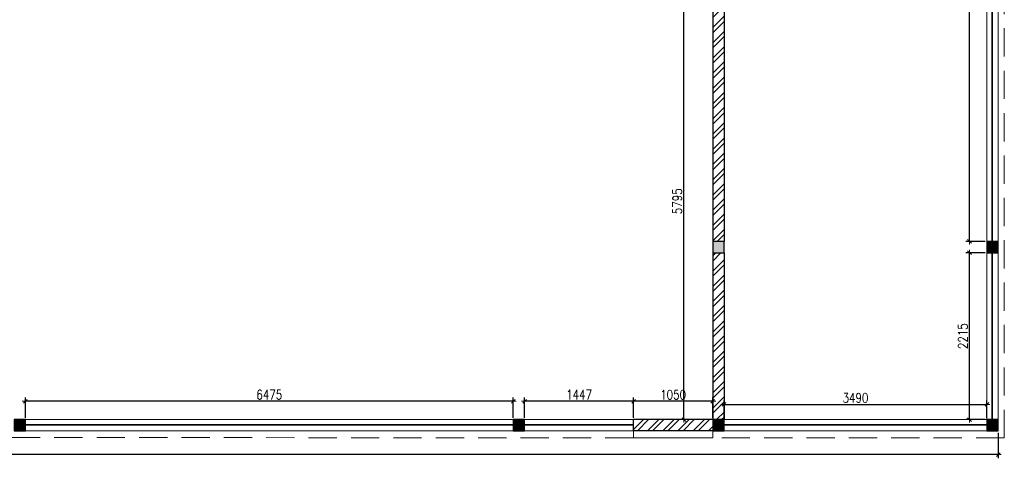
# Model space of a CAD drawing. Header units: millimetres. Extents: x 365044 to 878822, y -384447 to -241456.
# Tile 23 of 65: x 643495 to 656562, y -373476 to -367654. Entities that reach past the tile are written whole.
import ezdxf

# ---------------------------------------------------------------- set-up
doc = ezdxf.new("R2010")
doc.units = ezdxf.units.MM
doc.header["$PDMODE"] = 99
doc.linetypes.add('HIDDEN', pattern=[0.375, 0.25, -0.125])
doc.layers.get('Defpoints').update_dxf_attribs({"color": 250})
for name, color, linetype, lineweight in [('4', 4, 'Continuous', 9), ('A- COLUMN', 1, 'Continuous', 30), ('A- WALL', 7, 'Continuous', 30), ('A-DIM', 7, 'Continuous', 13), ('A-FUNITURE', 6, 'Continuous', 5), ('A-HINDEN', 63, 'HIDDEN', 13)]:
    doc.layers.add(name, color=color, linetype=linetype, lineweight=lineweight)
doc.layers.add('A-HATCH', color=9, linetype='Continuous', lineweight=0, true_color=0x808080)
doc.styles.add('L1', font='simplex.shx', dxfattribs={"width": 0.8})
doc.dimstyles.new('copy 1 TO 50', dxfattribs={"dimscale": 50, "dimtxt": 2.5, "dimasz": 0.02, "dimexe": 1, "dimexo": 0.5, "dimgap": 0.5, "dimtad": 1, "dimdec": 0, "dimzin": 0, "dimdsep": 46, "dimtxsty": 'L1', "dimblk": '$0$$0$$1$new block', "dimcen": 0, "dimdle": 1, "dimclrd": 6, "dimclre": 6, "dimclrt": 7, "dimadec": 0, "dimazin": 0, "dimtfac": 2.5, "dimtdec": 0, "dimtix": 1, "dimtmove": 1, "dimatfit": 3, "dimldrblk": 'OPEN30', "dimfxl": 6, "dimtolj": 1, "dimtzin": 0, "dimarcsym": 0})

# ---------------------------------------------------------------- blocks, each defined once
blk = doc.blocks.new('COL')
at = {"layer": 'A-HATCH'}
h = blk.add_hatch(color=256, dxfattribs=at)
h.dxf.hatch_style = 1
h.paths.add_polyline_path([(150, 2515), (0, 2515), (0, 2365), (150, 2365)])
h = blk.add_hatch(color=256, dxfattribs=at)
h.dxf.hatch_style = 1
h.paths.add_polyline_path([(3640, 2515), (3790, 2515), (3790, 2365), (3640, 2365)])
h.paths.add_polyline_path([(19823, 2515), (19973, 2515), (19973, 2365), (19823, 2365)])
h = blk.add_hatch(color=256, dxfattribs=at)
h.dxf.hatch_style = 1
h.paths.add_polyline_path([(0, 0), (150, 0), (150, 150), (0, 150)])
h = blk.add_hatch(color=256, dxfattribs=at)
h.dxf.hatch_style = 1
h.paths.add_polyline_path([(3790, 150), (3640, 150), (3640, 0), (3790, 0)])
h = blk.add_hatch(color=256, dxfattribs=at)
h.dxf.hatch_style = 1
h.paths.add_polyline_path([(6287, 0), (6437, 0), (6437, 150), (6287, 150)])
h = blk.add_hatch(color=256, dxfattribs=at)
h.dxf.hatch_style = 1
h.paths.add_polyline_path([(13062, 0), (13062, 150), (12912, 150), (12912, 0)])
at = {"layer": 'A- COLUMN'}
for points in [[(0, 2515), (150, 2515), (150, 2365), (0, 2365)], [(3640, 2515), (3790, 2515), (3790, 2365), (3640, 2365)], [(0, 150), (150, 150), (150, 0), (0, 0)], [(3640, 150), (3790, 150), (3790, 0), (3640, 0)], [(6287, 150), (6437, 150), (6437, 0), (6287, 0)], [(12912, 150), (13062, 150), (13062, 0), (12912, 0)]]:
    blk.add_lwpolyline(points, close=True, dxfattribs=at)
blk = doc.blocks.new('$0$$0$$1$new block')
at = {"color": 3}
for p, q in [((40, 0), (-40, 0)), ((24.74873734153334, 24.74873734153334), (-24.74873734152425, -24.74873734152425)), ((0, 40), (0, -40))]:
    blk.add_line(p, q, dxfattribs=at)
blk = doc.blocks.new('*D387')
at = {"layer": 'A-DIM', "color": 6, "linetype": 'Continuous', "lineweight": -2, "transparency": 16777216}
for p, q in [((651642.2367941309, -372937.0875512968), (651642.2367941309, -372669.6137012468)), ((652692.2367941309, -372937.0875512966), (652692.2367941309, -372669.6137012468))]:
    blk.add_line(p, q, dxfattribs=at)
at = {"layer": 'A-DIM', "color": 6, "lineweight": -2, "transparency": 16777216}
blk.add_line((652691.2367941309, -372719.6137012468), (651643.2367941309, -372719.6137012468), dxfattribs=at)
at = {"layer": 'Defpoints', "color": 0, "transparency": 16777216}
for p in [(651642.2367941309, -372719.6137012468), (651642.2367941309, -372962.0875512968), (652692.2367941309, -372962.0875512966)]:
    blk.add_point(p, dxfattribs=at)
at = {"layer": 'A-DIM', "color": 6, "lineweight": -2, "transparency": 16777216, "rotation": 180}
blk.add_blockref('$0$$0$$1$new block', (651642.2367941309, -372719.6137012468), dxfattribs=at)
at = {"layer": 'A-DIM', "color": 6, "lineweight": -2, "transparency": 16777216}
blk.add_blockref('$0$$0$$1$new block', (652692.2367941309, -372719.6137012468), dxfattribs=at)
at = {"layer": 'A-DIM', "color": 7, "lineweight": -3, "transparency": 16777216, "insert": (652167.2367941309, -372632.1137012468), "char_height": 125, "attachment_point": 5, "style": 'L1'}
blk.add_mtext('\\A1;1050', dxfattribs=at)
blk = doc.blocks.new('_Open30')
at = {"color": 0, "linetype": 'ByBlock', "lineweight": -2}
for p, q in [((-1, 0.26794919), (0, 0)), ((0, 0), (-1, -0.26794919)), ((0, 0), (-1, 0))]:
    blk.add_line(p, q, dxfattribs=at)
blk = doc.blocks.new('*D388')
at = {"layer": 'A-DIM', "color": 6, "linetype": 'Continuous', "lineweight": -2, "transparency": 16777216}
for p, q in [((643570.2367941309, -372937.0875512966), (643570.2367941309, -372668.6137012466)), ((650045.2367941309, -372937.0875512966), (650045.2367941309, -372668.6137012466))]:
    blk.add_line(p, q, dxfattribs=at)
at = {"layer": 'A-DIM', "color": 6, "lineweight": -2, "transparency": 16777216}
blk.add_line((650044.2367941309, -372718.6137012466), (643571.2367941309, -372718.6137012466), dxfattribs=at)
at = {"layer": 'Defpoints', "color": 0, "transparency": 16777216}
for p in [(643570.2367941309, -372718.6137012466), (643570.2367941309, -372962.0875512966), (650045.2367941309, -372962.0875512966)]:
    blk.add_point(p, dxfattribs=at)
at = {"layer": 'A-DIM', "color": 6, "lineweight": -2, "transparency": 16777216, "rotation": 180}
blk.add_blockref('$0$$0$$1$new block', (643570.2367941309, -372718.6137012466), dxfattribs=at)
at = {"layer": 'A-DIM', "color": 6, "lineweight": -2, "transparency": 16777216}
blk.add_blockref('$0$$0$$1$new block', (650045.2367941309, -372718.6137012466), dxfattribs=at)
at = {"layer": 'A-DIM', "color": 7, "lineweight": -3, "transparency": 16777216, "insert": (646807.7367941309, -372631.1137012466), "char_height": 125, "attachment_point": 5, "style": 'L1'}
blk.add_mtext('\\A1;6475', dxfattribs=at)
blk = doc.blocks.new('*D407')
at = {"layer": 'A-DIM', "color": 6, "linetype": 'Continuous', "lineweight": -2, "transparency": 16777216}
for p, q in [((620767.2367941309, -373137.0875512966), (620767.2367941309, -373475.8870815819)), ((656482.2367941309, -373137.0875512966), (656482.2367941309, -373475.8870815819))]:
    blk.add_line(p, q, dxfattribs=at)
at = {"layer": 'A-DIM', "color": 6, "lineweight": -2, "transparency": 16777216}
blk.add_line((656481.2367941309, -373425.8870815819), (620768.2367941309, -373425.8870815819), dxfattribs=at)
at = {"layer": 'Defpoints', "color": 0, "transparency": 16777216}
for p in [(620767.2367941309, -373112.0875512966), (656482.2367941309, -373112.0875512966), (620767.2367941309, -373425.8870815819)]:
    blk.add_point(p, dxfattribs=at)
at = {"layer": 'A-DIM', "color": 6, "lineweight": -2, "transparency": 16777216, "rotation": 180}
blk.add_blockref('$0$$0$$1$new block', (620767.2367941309, -373425.8870815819), dxfattribs=at)
at = {"layer": 'A-DIM', "color": 6, "lineweight": -2, "transparency": 16777216}
blk.add_blockref('$0$$0$$1$new block', (656482.2367941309, -373425.8870815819), dxfattribs=at)
at = {"layer": 'A-DIM', "color": 7, "lineweight": -3, "transparency": 16777216, "insert": (638624.7367941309, -373338.3870815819), "char_height": 125, "attachment_point": 5, "style": 'L1'}
blk.add_mtext('\\A1;35715', dxfattribs=at)
blk = doc.blocks.new('*D412')
at = {"layer": 'A-DIM', "color": 6, "linetype": 'Continuous', "lineweight": -2, "transparency": 16777216}
for p, q in [((652527.1120041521, -367166.7146588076), (652259.6871431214, -367166.7146588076)), ((652527.1120037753, -372962.0875512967), (652259.6871431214, -372962.0875512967))]:
    blk.add_line(p, q, dxfattribs=at)
at = {"layer": 'A-DIM', "color": 6, "lineweight": -2, "transparency": 16777216}
blk.add_line((652309.6871431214, -372961.0875512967), (652309.6871431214, -367167.7146588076), dxfattribs=at)
at = {"layer": 'Defpoints', "color": 0, "transparency": 16777216}
for p in [(652309.6871431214, -367166.7146588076), (652552.1120041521, -367166.7146588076), (652552.1120037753, -372962.0875512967)]:
    blk.add_point(p, dxfattribs=at)
at = {"layer": 'A-DIM', "color": 6, "lineweight": -2, "transparency": 16777216}
for p, rotation in [((652309.6871431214, -367166.7146588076), 90), ((652309.6871431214, -372962.0875512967), 270)]:
    blk.add_blockref('$0$$0$$1$new block', p, dxfattribs=dict(at, rotation=rotation))
at = {"layer": 'A-DIM', "color": 7, "lineweight": -3, "transparency": 16777216, "insert": (652222.1871431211, -370064.4011050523), "char_height": 125, "attachment_point": 5, "rotation": 90, "style": 'L1'}
blk.add_mtext('\\A1;5795', dxfattribs=at)
blk = doc.blocks.new('*D413')
at = {"layer": 'A-DIM', "color": 6, "linetype": 'Continuous', "lineweight": -2, "transparency": 16777216}
for p, q in [((650195.2367941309, -372937.0875512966), (650195.2367941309, -372668.6137012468)), ((651642.2367941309, -372937.0875512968), (651642.2367941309, -372668.6137012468))]:
    blk.add_line(p, q, dxfattribs=at)
at = {"layer": 'A-DIM', "color": 6, "lineweight": -2, "transparency": 16777216}
blk.add_line((651641.2367941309, -372718.6137012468), (650196.2367941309, -372718.6137012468), dxfattribs=at)
at = {"layer": 'Defpoints', "color": 0, "transparency": 16777216}
for p in [(650195.2367941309, -372718.6137012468), (650195.2367941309, -372962.0875512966), (651642.2367941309, -372962.0875512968)]:
    blk.add_point(p, dxfattribs=at)
at = {"layer": 'A-DIM', "color": 6, "lineweight": -2, "transparency": 16777216, "rotation": 180}
blk.add_blockref('$0$$0$$1$new block', (650195.2367941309, -372718.6137012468), dxfattribs=at)
at = {"layer": 'A-DIM', "color": 6, "lineweight": -2, "transparency": 16777216}
blk.add_blockref('$0$$0$$1$new block', (651642.2367941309, -372718.6137012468), dxfattribs=at)
at = {"layer": 'A-DIM', "color": 7, "lineweight": -3, "transparency": 16777216, "insert": (650918.7367941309, -372631.1137012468), "char_height": 125, "attachment_point": 5, "style": 'L1'}
blk.add_mtext('\\A1;1447', dxfattribs=at)
blk = doc.blocks.new('*D439')
at = {"layer": 'A-DIM', "color": 6, "linetype": 'Continuous', "lineweight": -2, "transparency": 16777216}
for p, q in [((652842.2367941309, -372937.0875512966), (652842.2367941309, -372710.5710951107)), ((656332.2367941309, -372937.0875512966), (656332.2367941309, -372710.5710951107))]:
    blk.add_line(p, q, dxfattribs=at)
at = {"layer": 'A-DIM', "color": 6, "lineweight": -2, "transparency": 16777216}
blk.add_line((652843.2367941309, -372760.5710951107), (656331.2367941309, -372760.5710951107), dxfattribs=at)
at = {"layer": 'Defpoints', "color": 0, "transparency": 16777216}
for p in [(656332.2367941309, -372760.5710951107), (652842.2367941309, -372962.0875512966), (656332.2367941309, -372962.0875512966)]:
    blk.add_point(p, dxfattribs=at)
at = {"layer": 'A-DIM', "color": 6, "lineweight": -2, "transparency": 16777216, "rotation": 180}
blk.add_blockref('$0$$0$$1$new block', (652842.2367941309, -372760.5710951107), dxfattribs=at)
at = {"layer": 'A-DIM', "color": 6, "lineweight": -2, "transparency": 16777216}
blk.add_blockref('$0$$0$$1$new block', (656332.2367941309, -372760.5710951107), dxfattribs=at)
at = {"layer": 'A-DIM', "color": 7, "lineweight": -3, "transparency": 16777216, "insert": (654587.2367941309, -372673.0710951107), "char_height": 125, "attachment_point": 5, "style": 'L1'}
blk.add_mtext('\\A1;3490', dxfattribs=at)
blk = doc.blocks.new('*D440')
at = {"layer": 'A-DIM', "color": 6, "linetype": 'Continuous', "lineweight": -2, "transparency": 16777216}
for p, q in [((656307.2367941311, -370747.0875512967), (656050.1424072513, -370747.0875512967)), ((656307.2367941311, -372962.0875512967), (656050.1424072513, -372962.0875512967))]:
    blk.add_line(p, q, dxfattribs=at)
at = {"layer": 'A-DIM', "color": 6, "lineweight": -2, "transparency": 16777216}
blk.add_line((656100.1424072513, -372961.0875512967), (656100.1424072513, -370748.0875512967), dxfattribs=at)
at = {"layer": 'Defpoints', "color": 0, "transparency": 16777216}
for p in [(656100.1424072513, -370747.0875512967), (656332.2367941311, -370747.0875512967), (656332.2367941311, -372962.0875512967)]:
    blk.add_point(p, dxfattribs=at)
at = {"layer": 'A-DIM', "color": 6, "lineweight": -2, "transparency": 16777216}
for p, rotation in [((656100.1424072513, -370747.0875512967), 90), ((656100.1424072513, -372962.0875512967), 270)]:
    blk.add_blockref('$0$$0$$1$new block', p, dxfattribs=dict(at, rotation=rotation))
at = {"layer": 'A-DIM', "color": 7, "lineweight": -3, "transparency": 16777216, "insert": (656012.642407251, -371854.5875512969), "char_height": 125, "attachment_point": 5, "rotation": 90, "style": 'L1'}
blk.add_mtext('\\A1;2215', dxfattribs=at)
blk = doc.blocks.new('*D441')
at = {"layer": 'A-DIM', "color": 6, "linetype": 'Continuous', "lineweight": -2, "transparency": 16777216}
for p, q in [((656307.2367941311, -363857.0875512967), (656050.1424072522, -363857.0875512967)), ((656307.2367941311, -370597.0875512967), (656050.1424072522, -370597.0875512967))]:
    blk.add_line(p, q, dxfattribs=at)
at = {"layer": 'A-DIM', "color": 6, "lineweight": -2, "transparency": 16777216}
blk.add_line((656100.1424072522, -370596.0875512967), (656100.1424072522, -363858.0875512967), dxfattribs=at)
at = {"layer": 'Defpoints', "color": 0, "transparency": 16777216}
for p in [(656100.1424072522, -363857.0875512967), (656332.2367941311, -363857.0875512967), (656332.2367941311, -370597.0875512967)]:
    blk.add_point(p, dxfattribs=at)
at = {"layer": 'A-DIM', "color": 6, "lineweight": -2, "transparency": 16777216}
for p, rotation in [((656100.1424072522, -363857.0875512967), 90), ((656100.1424072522, -370597.0875512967), 270)]:
    blk.add_blockref('$0$$0$$1$new block', p, dxfattribs=dict(at, rotation=rotation))
at = {"layer": 'A-DIM', "color": 7, "lineweight": -3, "transparency": 16777216, "insert": (656012.642407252, -367227.0875512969), "char_height": 125, "attachment_point": 5, "rotation": 90, "style": 'L1'}
blk.add_mtext('\\A1;6740', dxfattribs=at)

msp = doc.modelspace()

# ---------------------------------------------------------------- hatches: boundary and pattern name
at = {"layer": 'A-HATCH'}
h = msp.add_hatch(dxfattribs=at)
h.set_pattern_fill('ANSI32', color=256, scale=15, angle=360, style=0)
h.set_pattern_definition([(45, (-359026.0015203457, 370325.6198140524), (-101.027881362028, 101.027881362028), []), (45, (-358958.6495703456, 370325.6198140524), (-101.027881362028, 101.027881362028), [])])
h.paths.add_polyline_path([(652842.2367941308, -370597.0875512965), (652692.2367941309, -370597.0875512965), (652692.2367941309, -367166.7146588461), (652842.2367941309, -367166.7146588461)])
h.paths.add_polyline_path([(652692.2367941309, -370747.0875512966), (652842.2367941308, -370747.0875512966), (652842.2367941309, -372962.0875512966), (652692.2367941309, -372962.0875512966)])
h = msp.add_hatch(dxfattribs=at)
h.set_pattern_fill('ANSI32', color=256, scale=15, angle=360, style=0)
h.set_pattern_definition([(45, (-162343.0374572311, 373800.6833422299), (-101.027881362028, 101.027881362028), []), (45, (-162275.685507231, 373800.6833422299), (-101.027881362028, 101.027881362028), [])])
h.paths.add_polyline_path([(651642.2367941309, -372962.0875512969), (652692.2367941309, -372962.0875512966), (652692.2367941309, -373112.0875512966), (651642.2367941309, -373112.0875512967)])

# ---------------------------------------------------------------- linework, layer by layer
at = {"layer": '4', "color": 4}
for points in [[(656395.2367941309, -370597.0875512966), (656395.2367941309, -363857.0875512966), (656407.2367941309, -363857.0875512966), (656407.2367941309, -370597.0875512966)], [(656395.2367941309, -372962.0875512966), (656395.2367941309, -370747.0875512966), (656407.2367941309, -370747.0875512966), (656407.2367941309, -372962.0875512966)], [(650195.2367941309, -373025.0875512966), (651642.2367941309, -373025.0875512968), (651642.2367941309, -373037.0875512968), (650195.2367941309, -373037.0875512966)], [(652842.2367941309, -373025.0875512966), (656332.2367941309, -373025.0875512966), (656332.2367941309, -373037.0875512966), (652842.2367941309, -373037.0875512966)]]:
    msp.add_lwpolyline(points, dxfattribs=at)
msp.add_lwpolyline([(643570.2367941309, -373025.0875512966), (650045.2367941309, -373025.0875512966), (650045.2367941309, -373037.0875512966), (643570.2367941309, -373037.0875512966)], close=True, dxfattribs=at)
at = {"layer": 'A- WALL'}
for p, q in [((652692.2367941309, -367166.714658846), (652692.2367941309, -370597.0875512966)), ((652842.2367941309, -367166.714658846), (652842.2367941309, -370597.0875512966)), ((652692.2367941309, -370747.0875512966), (652692.2367941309, -372962.0875512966)), ((652842.2367941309, -370747.0875512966), (652842.2367941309, -372962.0875512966)), ((652692.2367941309, -372962.0875512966), (651642.2367941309, -372962.0875512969)), ((651642.2367941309, -373112.0875512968), (651642.2367941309, -372962.0875512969)), ((652692.2367941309, -373112.0875512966), (651642.2367941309, -373112.0875512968))]:
    msp.add_line(p, q, dxfattribs=at)
at = {"layer": 'A-FUNITURE', "linetype": 'HIDDEN', "ltscale": 1500}
for p, q in [((656562.2367941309, -373206.163276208), (656562.2367941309, -363857.0875512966)), ((656562.2367941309, -373206.163276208), (656562.2367941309, -363857.0875512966)), ((651642.2367941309, -373206.1632762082), (637184.2367941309, -373192.5857482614)), ((656562.2367941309, -373206.163276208), (652692.2367941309, -373206.163276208)), ((656562.2367941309, -373206.163276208), (652692.2367941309, -373206.163276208))]:
    msp.add_line(p, q, dxfattribs=at)
at = {"layer": 'A-FUNITURE', "ltscale": 1500}
msp.add_line((652692.2367941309, -373112.0875512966), (652692.2367941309, -373206.163276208), dxfattribs=at)
msp.add_lwpolyline([(652692.2367941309, -373206.163276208), (651642.2367941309, -373206.1632762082), (651642.2367941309, -373112.0875512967)], dxfattribs=at)
at = {"layer": 'A-HINDEN', "linetype": 'Continuous', "lineweight": 5, "ltscale": 400}
for p, q in [((656332.2367941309, -363857.0875512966), (656332.2367941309, -370597.0875512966)), ((656482.2367941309, -363857.0875512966), (656482.2367941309, -370597.0875512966)), ((656332.2367941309, -370747.0875512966), (656332.2367941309, -372962.0875512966)), ((656482.2367941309, -370747.0875512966), (656482.2367941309, -372962.0875512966)), ((650045.2367941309, -372962.0875512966), (643570.2367941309, -372962.0875512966)), ((651642.2367941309, -372962.0875512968), (650195.2367941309, -372962.0875512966)), ((656332.2367941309, -372962.0875512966), (652842.2367941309, -372962.0875512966)), ((650045.2367941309, -373112.0875512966), (643570.2367941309, -373112.0875512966)), ((651642.2367941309, -373112.0875512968), (650195.2367941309, -373112.0875512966)), ((656332.2367941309, -373112.0875512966), (652842.2367941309, -373112.0875512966))]:
    msp.add_line(p, q, dxfattribs=at)

# ---------------------------------------------------------------- block references
at = {"layer": 'A- COLUMN', "color": 240, "true_color": 0xed1f24, "xscale": -1}
msp.add_blockref('COL', (656482.2367941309, -373112.0875512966), dxfattribs=at)

# ---------------------------------------------------------------- dimensions: what is measured, and where the dimension line sits
at = {"layer": 'A-DIM', "lineweight": -3}
for base, p1, p2, angle, picture, middle in [((656100.1424072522, -363857.0875512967), (656332.2367941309, -370597.0875512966), (656332.2367941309, -363857.0875512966), 90, '*D441', (656012.642407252, -367227.0875512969)), ((652309.6871431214, -367166.7146588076), (652552.1120037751, -372962.0875512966), (652552.1120041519, -367166.7146588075), 90, '*D412', (652222.1871431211, -370064.4011050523)), ((656100.1424072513, -370747.0875512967), (656332.2367941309, -372962.0875512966), (656332.2367941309, -370747.0875512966), 90, '*D440', (656012.642407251, -371854.5875512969)), ((643570.2367941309, -372718.6137012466), (650045.2367941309, -372962.0875512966), (643570.2367941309, -372962.0875512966), 180, '*D388', (646807.7367941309, -372631.1137012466)), ((650195.2367941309, -372718.6137012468), (651642.2367941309, -372962.0875512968), (650195.2367941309, -372962.0875512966), 180, '*D413', (650918.7367941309, -372631.1137012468)), ((651642.2367941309, -372719.6137012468), (652692.2367941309, -372962.0875512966), (651642.2367941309, -372962.0875512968), 180, '*D387', (652167.2367941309, -372632.1137012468)), ((620767.2367941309, -373425.8870815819), (656482.2367941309, -373112.0875512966), (620767.2367941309, -373112.0875512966), 180, '*D407', (638624.7367941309, -373338.3870815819))]:
    dim = msp.add_linear_dim(base=base, p1=p1, p2=p2, angle=angle, dimstyle='copy 1 TO 50', dxfattribs=at)
    dim.commit()
    dim.dimension.update_dxf_attribs({"geometry": picture, "text_midpoint": middle})
dim = msp.add_linear_dim(base=(656332.2367941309, -372760.5710951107), p1=(652842.2367941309, -372962.0875512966), p2=(656332.2367941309, -372962.0875512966), dimstyle='copy 1 TO 50', dxfattribs=at)
dim.commit()
dim.dimension.update_dxf_attribs({"geometry": '*D439', "text_midpoint": (654587.2367941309, -372673.0710951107)})

doc.saveas('drawing.dxf')
